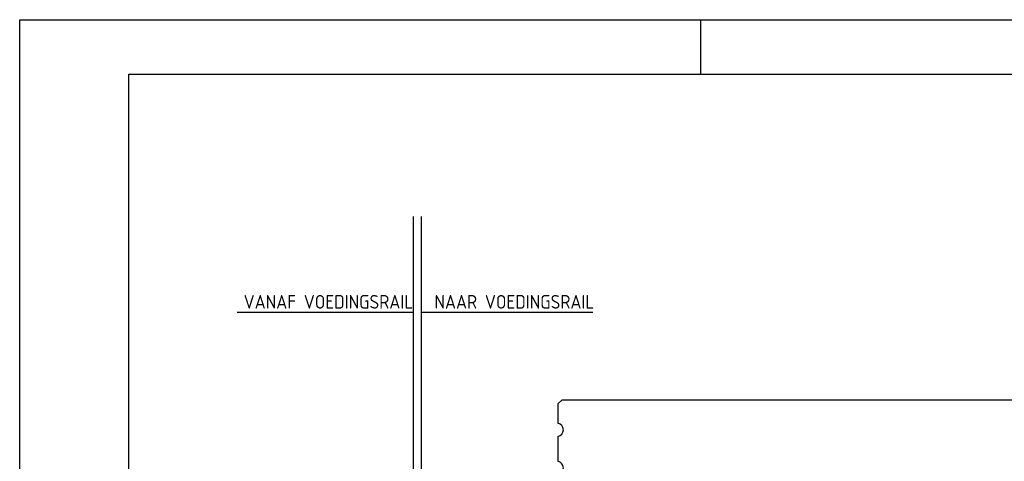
# Model space of a CAD drawing. Extents: x 0 to 420, y 0 to 297.
# Tile 10 of 12: x 0 to 181, y 216 to 297. Entities that reach past the tile are written whole.
import ezdxf
from ezdxf.enums import TextEntityAlignment as Align

# ---------------------------------------------------------------- set-up
doc = ezdxf.new("R2010")
doc.units = 0
doc.layers.get('0').update_dxf_attribs({"linetype": 'CONTINUOUS'})
for name, color, linetype in [('L018', 7, 'CONTINUOUS'), ('L025', 4, 'CONTINUOUS'), ('L035', 2, 'CONTINUOUS'), ('L070', 1, 'CONTINUOUS'), ('T025', 4, 'CONTINUOUS'), ('T035', 2, 'CONTINUOUS'), ('T050', 6, 'CONTINUOUS')]:
    doc.layers.add(name, color=color, linetype=linetype)
doc.styles.add('ISO', font='ISO.SHX')
doc.styles.get("Standard").update_dxf_attribs({"font": 'SIMPLEX'})

# ---------------------------------------------------------------- blocks, each defined once
blk = doc.blocks.new('RWS-A3')
at = {"layer": 'L025'}
for p, q in [((0, 0), (0, 297)), ((0, 297), (420, 297))]:
    blk.add_line(p, q, dxfattribs=at)
at = {"layer": 'L025', "linetype": 'Continuous'}
blk.add_line((125, 287), (125, 297), dxfattribs=at)
at = {"layer": 'L070'}
for p, q in [((20, 10), (20, 287)), ((20, 287), (410, 287))]:
    blk.add_line(p, q, dxfattribs=at)
at = {"layer": 'T025', "style": 'ISO'}
for tag, p in [('SCHAAL', (363, 51)), ('DAT', (395, 46)), ('GEC', (363, 41)), ('DAT', (395, 41)), ('GEZ', (363, 36)), ('DAT', (395, 36))]:
    blk.add_attdef(tag, p, '', height=2.5, dxfattribs=at)
for tag, p in [('A', (375, 32.5)), ('B', (385, 32.5)), ('C', (395, 32.5)), ('D', (405, 32.5)), ('A', (375, 27.5)), ('B', (385, 27.5)), ('C', (395, 27.5)), ('D', (405, 27.5)), ('1', (360, 22.5)), ('1', (400, 22.5))]:
    blk.add_attdef(tag, text='', height=2.5, dxfattribs=at).set_placement(p, align=Align.MIDDLE)
blk.add_attdef('*', (414, 26), '', height=2.5, rotation=90, dxfattribs=at)
blk.add_attdef('100', text='', height=2.5, dxfattribs=at).set_placement((386.5, 21), align=Align.RIGHT)
at = {"layer": 'T035', "style": 'ISO'}
for p in [(235, 37.5), (235, 30)]:
    blk.add_attdef('*', p, '', height=3.5, dxfattribs=at)
at = {"layer": 'T035'}
blk.add_attdef('*', (358.5, 12.5), '', height=3.5, dxfattribs=at)
at = {"layer": 'T050', "style": 'ISO'}
for tag, p in [('*', (235, 45)), ('95.001', (367.5, 12.5)), ('00004', (391, 12.5))]:
    blk.add_attdef(tag, p, '', height=5, dxfattribs=at)

msp = doc.modelspace()

# ---------------------------------------------------------------- linework, layer by layer
at = {"layer": 'L018'}
for p, q in [((39.9125, 243.3446), (72.2477, 243.3446)), ((73.7477, 243.3446), (105.1668, 243.3446))]:
    msp.add_line(p, q, dxfattribs=at)
at = {"layer": 'L035'}
for p, q in [((98.75, 226.5), (99.5, 227.25)), ((98.75, 226.5), (98.75, 222.9747)), ((99.5, 227.25), (265.5, 227.25)), ((98.75, 220.5253), (98.75, 215.9747))]:
    msp.add_line(p, q, dxfattribs=at)
for centre in [(98.5, 221.75), (98.5, 214.75)]:
    msp.add_arc(centre, 1.25, 281.536959, 78.463041, dxfattribs=at)
at = {"layer": 'L070'}
for p, q in [((72.2477, 117.039), (72.2477, 260.8696)), ((73.7477, 190), (73.7477, 260.8696))]:
    msp.add_line(p, q, dxfattribs=at)

# ---------------------------------------------------------------- block references
msp.add_blockref('RWS-A3', (0, 0))

# ---------------------------------------------------------------- texts
at = {"layer": 'T025', "style": 'ISO'}
for s, p in [('VANAF VOEDINGSRAIL', (41.0938, 243.9881)), ('NAAR VOEDINGSRAIL', (76.1005, 243.9881))]:
    msp.add_text(s, height=2.5, dxfattribs=at).set_placement(p)

doc.saveas('drawing.dxf')
